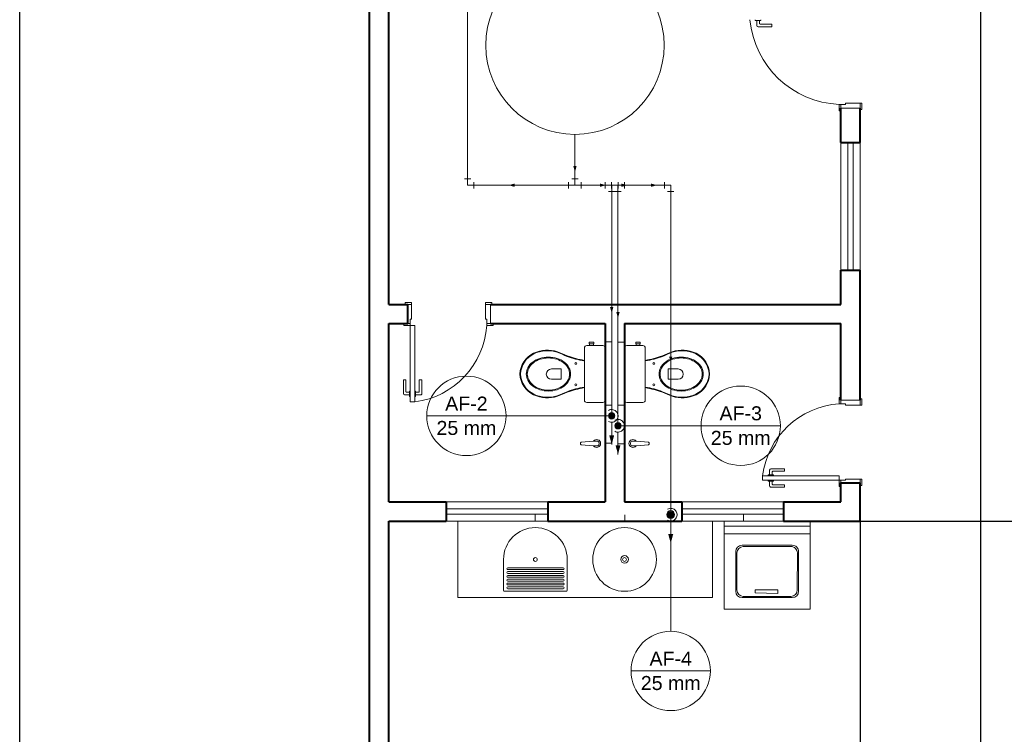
# Model space of a CAD drawing. Header units: millimetres. Extents: x 26 to 1362, y 24 to 358.
# Tile 121 of 256: x 687.2 to 694.93, y 182.83 to 188.44. Entities that reach past the tile are written whole.
import ezdxf

# ---------------------------------------------------------------- set-up
doc = ezdxf.new("R2010")
doc.units = ezdxf.units.MM
doc.linetypes.add('HIDDEN2', pattern=[4.7625, 3.175, -1.5875])
for name, color, linetype, lineweight in [('AF-Colunas', 4, 'Continuous', 5), ('AF-Condutos', 4, 'Continuous', 5), ('AF-Conexões', 9, 'Continuous', 5), ('AF-Indicação coluna', 5, 'Continuous', 5), ('AF-Sentido conduto', 9, 'Continuous', 5), ('DI-Detalhes', 1, 'Continuous', 30), ('MB_ALVENARIA', 7, 'Continuous', 40), ('MB_ESQUADRIA', 7, 'Continuous', 5), ('MB_MOBILIÁRIO', 8, 'Continuous', 13), ('Nível 1', 7, 'Continuous', 5)]:
    doc.layers.add(name, color=color, linetype=linetype, lineweight=lineweight)
doc.layers.add('ARQ-PISO', color=8, linetype='Continuous')
doc.styles.add('arial', font='arial.ttf')

msp = doc.modelspace()

# ---------------------------------------------------------------- hatches: boundary and pattern name
at = {"layer": 'AF-Condutos', "linetype": 'Continuous'}
for points in [[(691.8438, 185.1048), (691.8632, 185.1772), (691.8244, 185.1772)], [(691.8931, 185.027), (691.9125, 185.0994), (691.8737, 185.0994)], [(692.3071, 184.3293), (692.3265, 184.4018), (692.2877, 184.4018)]]:
    msp.add_hatch(color=256, dxfattribs=at).paths.add_polyline_path(points)
at = {"layer": 'AF-Sentido conduto', "linetype": 'Continuous'}
for points in [[(691.5554, 187.2424), (691.5684, 187.2907), (691.5425, 187.2907)], [(691.0341, 187.1401), (691.0824, 187.1272), (691.0824, 187.1531)], [(691.7996, 187.1401), (691.7513, 187.1531), (691.7513, 187.1272)], [(691.9684, 187.1401), (691.9201, 187.1531), (691.9201, 187.1272)], [(692.2001, 187.1401), (692.1518, 187.1531), (692.1518, 187.1272)], [(691.8438, 186.135), (691.8568, 186.1833), (691.8309, 186.1833)], [(691.8931, 186.0961), (691.906, 186.1444), (691.8801, 186.1444)], [(692.3071, 185.7472), (692.3201, 185.7955), (692.2942, 185.7955)]]:
    msp.add_hatch(color=256, dxfattribs=at).paths.add_polyline_path(points)

# ---------------------------------------------------------------- linework, layer by layer
at = {"layer": 'AF-Colunas', "const_width": 0.025}
for points in [[(691.8563, 185.3298, 1), (691.8313, 185.3298, 1)], [(691.9056, 185.252, 1), (691.8806, 185.252, 1)], [(692.3196, 184.5543, 1), (692.2946, 184.5543, 1)]]:
    msp.add_lwpolyline(points, format="xyb", close=True, dxfattribs=at)
at = {"layer": 'AF-Colunas'}
for centre in [(691.8438, 185.3298), (691.8931, 185.252), (692.3071, 184.5543)]:
    msp.add_circle(centre, 0.025, dxfattribs=at)
at = {"layer": 'AF-Condutos'}
for p, q in [((690.7128, 187.1901), (690.7128, 190.9293)), ((691.5554, 187.5388), (691.5554, 187.1901)), ((691.5054, 187.1401), (690.7628, 187.1401)), ((691.6054, 187.1401), (691.7938, 187.1401)), ((691.8938, 187.1401), (691.8431, 187.1401)), ((691.9431, 187.1401), (692.2571, 187.1401)), ((691.8438, 187.0901), (691.8438, 185.3548)), ((691.8931, 187.0901), (691.8931, 185.277)), ((692.3071, 187.0901), (692.3071, 184.5793))]:
    msp.add_line(p, q, dxfattribs=at)
for points in [[(691.8188, 185.2865), (691.8258, 185.2832), (691.8332, 185.2809), (691.8409, 185.2799), (691.8487, 185.28), (691.8563, 185.2814), (691.8636, 185.2839), (691.8705, 185.2875), (691.8767, 185.2921), (691.8821, 185.2977), (691.8866, 185.304), (691.8901, 185.3109), (691.8925, 185.3183), (691.8937, 185.3259), (691.8937, 185.3337), (691.8925, 185.3413), (691.8901, 185.3487), (691.8866, 185.3556), (691.8821, 185.3619), (691.8767, 185.3675), (691.8705, 185.3721), (691.8636, 185.3757), (691.8563, 185.3782), (691.8487, 185.3796), (691.8409, 185.3797), (691.8332, 185.3787), (691.8258, 185.3764), (691.8188, 185.3731)], [(691.8438, 185.2798), (691.8438, 185.1048)], [(691.8681, 185.2087), (691.8751, 185.2054), (691.8825, 185.2031), (691.8902, 185.2021), (691.8979, 185.2022), (691.9055, 185.2036), (691.9129, 185.2061), (691.9197, 185.2097), (691.9259, 185.2143), (691.9314, 185.2199), (691.9359, 185.2262), (691.9393, 185.2331), (691.9417, 185.2405), (691.9429, 185.2481), (691.9429, 185.2559), (691.9417, 185.2635), (691.9393, 185.2709), (691.9359, 185.2778), (691.9314, 185.2841), (691.9259, 185.2897), (691.9197, 185.2943), (691.9129, 185.2979), (691.9055, 185.3004), (691.8979, 185.3018), (691.8902, 185.3019), (691.8825, 185.3009), (691.8751, 185.2986), (691.8681, 185.2953)], [(691.8931, 185.202), (691.8931, 185.027)], [(692.2821, 184.511), (692.2891, 184.5077), (692.2965, 184.5054), (692.3042, 184.5044), (692.312, 184.5045), (692.3196, 184.5059), (692.3269, 184.5084), (692.3338, 184.512), (692.34, 184.5166), (692.3454, 184.5222), (692.3499, 184.5285), (692.3534, 184.5354), (692.3558, 184.5428), (692.357, 184.5504), (692.357, 184.5582), (692.3558, 184.5658), (692.3534, 184.5732), (692.3499, 184.5801), (692.3454, 184.5864), (692.34, 184.592), (692.3338, 184.5966), (692.3269, 184.6002), (692.3196, 184.6027), (692.312, 184.6041), (692.3042, 184.6042), (692.2965, 184.6032), (692.2891, 184.601), (692.2821, 184.5976)], [(692.3071, 184.5043), (692.3071, 184.3293)]]:
    msp.add_lwpolyline(points, dxfattribs=at)
at = {"layer": 'AF-Conexões'}
for p, q in [((690.6878, 187.1901), (690.7378, 187.1901)), ((690.7128, 187.1401), (690.7128, 187.1901)), ((690.7128, 187.1401), (690.7628, 187.1401)), ((690.7628, 187.1651), (690.7628, 187.1151)), ((691.5054, 187.1151), (691.5054, 187.1651)), ((691.5554, 187.1401), (691.5054, 187.1401)), ((691.5304, 187.1901), (691.5804, 187.1901)), ((691.5554, 187.1401), (691.5554, 187.1901)), ((691.5554, 187.1401), (691.6054, 187.1401)), ((691.6054, 187.1651), (691.6054, 187.1151)), ((691.7938, 187.1151), (691.7938, 187.1651)), ((691.8438, 187.1401), (691.7938, 187.1401)), ((691.8431, 187.1151), (691.8431, 187.1651)), ((691.8931, 187.1401), (691.8431, 187.1401)), ((691.8438, 187.1401), (691.8938, 187.1401)), ((691.8438, 187.1401), (691.8438, 187.0901)), ((691.8931, 187.1401), (691.9431, 187.1401)), ((691.8931, 187.1401), (691.8931, 187.0901)), ((691.8938, 187.1651), (691.8938, 187.1151)), ((691.9431, 187.1651), (691.9431, 187.1151)), ((692.2571, 187.1151), (692.2571, 187.1651)), ((692.3071, 187.1401), (692.2571, 187.1401)), ((692.3071, 187.1401), (692.3071, 187.0901)), ((691.8688, 187.0901), (691.8188, 187.0901)), ((691.9181, 187.0901), (691.8681, 187.0901)), ((692.3321, 187.0901), (692.2821, 187.0901))]:
    msp.add_line(p, q, dxfattribs=at)
msp.add_circle((691.5554, 188.2388), 0.7, dxfattribs=at)
at = {"layer": 'AF-Indicação coluna'}
for p, q in [((690.3917, 185.3298), (691.0147, 185.3298)), ((691.0147, 185.3298), (691.8188, 185.3298)), ((692.545, 185.252), (691.9181, 185.252)), ((692.545, 185.252), (693.168, 185.252)), ((692.3071, 183.6394), (692.3071, 184.5293)), ((691.9956, 183.3279), (692.6186, 183.3279))]:
    msp.add_line(p, q, dxfattribs=at)
for centre in [(690.7032, 185.3298), (692.8565, 185.252), (692.3071, 183.3279)]:
    msp.add_circle(centre, 0.3115, dxfattribs=at)
at = {"layer": 'AF-Sentido conduto'}
for points in [[(691.5554, 187.4364), (691.5554, 187.2424)], [(691.2341, 187.1401), (691.0341, 187.1401)], [(691.5996, 187.1401), (691.7996, 187.1401)], [(691.7684, 187.1401), (691.9684, 187.1401)], [(692.0001, 187.1401), (692.2001, 187.1401)], [(691.8438, 186.335), (691.8438, 186.135)], [(691.8931, 186.2961), (691.8931, 186.0961)], [(692.3071, 185.9472), (692.3071, 185.7472)]]:
    msp.add_lwpolyline(points, dxfattribs=at)
at = {"layer": 'ARQ-PISO'}
for q in [(701.9231, 184.5051), (693.7931, 175.3543)]:
    msp.add_line((693.7931, 184.5043), q, dxfattribs=at)
at = {"layer": 'DI-Detalhes'}
msp.add_lwpolyline([(687.1967, 194.074), (694.7394, 194.074), (694.7394, 177.0683), (687.1967, 177.0683), (687.1967, 194.074)], dxfattribs=at)
at = {"layer": 'MB_ALVENARIA'}
msp.add_line((689.9431, 147.4443), (689.9431, 192.3643), dxfattribs=at)
for points in [[(690.0931, 186.2043), (690.0931, 188.6443)], [(693.6431, 187.4743), (693.6431, 187.7443)], [(693.7931, 187.4743), (693.7931, 187.7443)], [(693.6431, 187.4743), (693.7931, 187.4743)], [(693.6431, 186.2043), (693.6431, 186.4743)], [(693.6431, 186.4743), (693.7931, 186.4743)], [(693.7931, 185.4543), (693.7931, 186.4743)], [(690.0931, 186.2043), (690.2431, 186.2043)], [(690.0931, 186.0543), (690.2431, 186.0543), (690.2431, 186.2043)], [(690.8931, 186.2043), (693.6431, 186.2043)], [(690.0931, 186.0543), (690.2431, 186.0543)], [(690.0931, 184.6543), (690.0931, 186.0543)], [(690.8931, 186.0543), (691.7931, 186.0543)], [(691.7931, 186.0543), (691.7931, 184.6543)], [(691.9431, 186.0543), (693.6431, 186.0543)], [(691.9431, 186.0543), (691.9431, 184.6543)], [(693.6431, 185.4543), (693.6431, 186.0543)], [(693.6431, 184.6543), (693.6431, 184.8043)], [(693.6431, 184.6543), (693.6431, 184.8043), (693.7931, 184.8043)], [(693.7931, 184.5043), (693.7931, 184.8043)], [(690.0931, 184.6543), (690.5431, 184.6543)], [(690.5431, 184.6543), (690.5431, 184.5043)], [(691.3431, 184.6543), (691.7931, 184.6543)], [(691.3431, 184.6543), (691.3431, 184.5043)], [(691.9431, 184.6543), (692.3931, 184.6543)], [(692.3931, 184.6543), (692.3931, 184.5043)], [(693.1931, 184.6543), (693.6431, 184.6543)], [(693.1931, 184.6543), (693.1931, 184.5043)], [(690.0931, 184.5043), (690.5431, 184.5043)], [(690.0931, 175.3543), (690.0931, 184.5043)], [(691.3431, 184.5043), (692.3931, 184.5043)], [(693.1931, 184.5043), (693.7931, 184.5043)]]:
    msp.add_lwpolyline(points, dxfattribs=at)
at = {"layer": 'MB_ESQUADRIA'}
for p, q in [((692.971, 188.4389), (692.971, 188.4325)), ((692.971, 188.4389), (692.971, 188.4325)), ((692.971, 188.4325), (693.0136, 188.4326)), ((692.971, 188.4325), (693.0136, 188.4326)), ((692.9835, 188.4326), (692.9835, 188.3939)), ((692.9835, 188.4326), (692.9835, 188.3939)), ((693.0035, 188.4089), (693.0035, 188.4326)), ((693.0035, 188.4089), (693.0035, 188.4326)), ((693.0136, 188.4326), (693.0136, 188.4389)), ((693.0136, 188.4326), (693.0136, 188.4389)), ((692.9936, 188.3839), (693.1006, 188.384)), ((692.9936, 188.3839), (693.1006, 188.384)), ((693.1005, 188.404), (693.0085, 188.4039)), ((693.1005, 188.404), (693.0085, 188.4039)), ((693.1006, 188.384), (693.1005, 188.404)), ((693.1006, 188.384), (693.1005, 188.404)), ((693.6781, 187.7743), (693.6431, 187.7743)), ((693.6431, 187.7743), (693.6431, 187.7493)), ((693.6781, 187.7743), (693.6431, 187.7743)), ((693.6431, 187.7743), (693.6431, 187.7493)), ((693.6781, 187.7843), (693.7931, 187.7842)), ((693.6781, 187.7743), (693.6781, 187.7843)), ((693.6781, 187.7843), (693.7931, 187.7842)), ((693.6781, 187.7743), (693.6781, 187.7843)), ((693.7931, 187.7842), (693.7931, 187.7492)), ((693.7931, 187.7842), (693.7931, 187.7492)), ((690.273, 186.2043), (690.238, 186.2043)), ((690.273, 186.2043), (690.238, 186.2043)), ((690.273, 186.2043), (690.238, 186.2043)), ((690.273, 186.2043), (690.238, 186.2043)), ((690.2731, 186.0893), (690.273, 186.2043)), ((690.2731, 186.0893), (690.273, 186.2043)), ((690.2731, 186.0893), (690.273, 186.2043)), ((690.2731, 186.0893), (690.273, 186.2043)), ((690.8531, 186.0894), (690.8531, 186.2043)), ((690.8531, 186.2043), (690.8881, 186.2043)), ((690.8531, 186.0894), (690.8531, 186.2043)), ((690.8531, 186.2043), (690.8881, 186.2043)), ((690.2631, 186.0543), (690.2381, 186.0543)), ((690.2631, 186.0543), (690.2381, 186.0543)), ((690.2631, 186.0543), (690.2381, 186.0543)), ((690.2631, 186.0543), (690.2381, 186.0543)), ((690.2631, 186.0893), (690.2631, 186.0543)), ((690.2631, 186.0893), (690.2731, 186.0893)), ((690.2631, 186.0893), (690.2631, 186.0543)), ((690.2631, 186.0893), (690.2731, 186.0893)), ((690.2631, 186.0893), (690.2631, 186.0543)), ((690.2631, 186.0893), (690.2731, 186.0893)), ((690.2631, 186.0893), (690.2631, 186.0543)), ((690.2631, 186.0893), (690.2731, 186.0893)), ((690.8631, 186.0893), (690.8531, 186.0894)), ((690.8631, 186.0893), (690.8531, 186.0894)), ((690.8631, 186.0893), (690.8631, 186.0543)), ((690.8631, 186.0893), (690.8631, 186.0543)), ((690.8631, 186.0543), (690.8881, 186.0543)), ((690.8631, 186.0543), (690.8881, 186.0543)), ((690.2085, 185.6117), (690.2285, 185.6117)), ((690.2085, 185.5047), (690.2085, 185.6117)), ((690.2085, 185.6117), (690.2285, 185.6117)), ((690.2085, 185.5047), (690.2085, 185.6117)), ((690.2285, 185.6117), (690.2285, 185.5197)), ((690.2285, 185.6117), (690.2285, 185.5197)), ((690.3534, 185.6118), (690.3334, 185.6118)), ((690.3334, 185.6118), (690.3335, 185.5198)), ((690.3534, 185.6118), (690.3334, 185.6118)), ((690.3334, 185.6118), (690.3335, 185.5198)), ((690.3535, 185.5048), (690.3534, 185.6118)), ((690.3535, 185.5048), (690.3534, 185.6118)), ((690.2572, 185.4948), (690.2185, 185.4947)), ((690.2572, 185.4948), (690.2185, 185.4947)), ((690.2335, 185.5148), (690.2571, 185.5148)), ((690.2335, 185.5148), (690.2571, 185.5148)), ((690.2571, 185.5248), (690.2635, 185.5248)), ((690.2572, 185.4822), (690.2571, 185.5248)), ((690.2571, 185.5248), (690.2635, 185.5248)), ((690.2572, 185.4822), (690.2571, 185.5248)), ((690.3048, 185.5249), (690.2985, 185.5249)), ((690.3048, 185.5249), (690.2985, 185.5249)), ((690.3049, 185.4822), (690.3048, 185.5249)), ((690.3049, 185.4822), (690.3048, 185.5249)), ((690.3285, 185.5148), (690.3048, 185.5148)), ((690.3285, 185.5148), (690.3048, 185.5148)), ((690.3049, 185.4948), (690.3435, 185.4948)), ((690.3049, 185.4948), (690.3435, 185.4948)), ((690.2635, 185.4822), (690.2572, 185.4822)), ((690.2635, 185.4822), (690.2572, 185.4822)), ((690.2985, 185.4822), (690.3049, 185.4822)), ((690.2985, 185.4822), (690.3049, 185.4822)), ((693.6431, 185.4243), (693.6431, 185.4493)), ((693.6431, 185.4243), (693.6431, 185.4493)), ((693.6781, 185.4243), (693.6431, 185.4243)), ((693.6781, 185.4243), (693.6431, 185.4243)), ((693.6781, 185.4243), (693.6781, 185.4143)), ((693.6781, 185.4243), (693.6781, 185.4143)), ((693.7931, 185.4144), (693.7931, 185.4494)), ((693.7931, 185.4144), (693.7931, 185.4494)), ((693.6781, 185.4143), (693.7931, 185.4144)), ((693.6781, 185.4143), (693.7931, 185.4144)), ((693.0835, 184.8661), (693.0836, 184.9047)), ((693.0835, 184.8661), (693.0836, 184.9047)), ((693.0936, 184.9147), (693.2006, 184.9147)), ((693.0936, 184.9147), (693.2006, 184.9147)), ((693.1036, 184.8897), (693.1035, 184.8661)), ((693.1036, 184.8897), (693.1035, 184.8661)), ((693.2006, 184.8947), (693.1086, 184.8947)), ((693.2006, 184.8947), (693.1086, 184.8947)), ((693.2006, 184.9147), (693.2006, 184.8947)), ((693.2006, 184.9147), (693.2006, 184.8947)), ((693.071, 184.8598), (693.071, 184.8661)), ((693.071, 184.8661), (693.1136, 184.8661)), ((693.071, 184.8598), (693.071, 184.8661)), ((693.071, 184.8661), (693.1136, 184.8661)), ((693.071, 184.8248), (693.071, 184.8184)), ((693.071, 184.8248), (693.071, 184.8184)), ((693.071, 184.8184), (693.1136, 184.8184)), ((693.071, 184.8184), (693.1136, 184.8184)), ((693.0835, 184.8184), (693.0835, 184.7798)), ((693.0835, 184.8184), (693.0835, 184.7798)), ((693.1035, 184.7947), (693.1035, 184.8184)), ((693.1035, 184.7947), (693.1035, 184.8184)), ((693.1136, 184.8661), (693.1136, 184.8597)), ((693.1136, 184.8661), (693.1136, 184.8597)), ((693.1136, 184.8184), (693.1136, 184.8247)), ((693.1136, 184.8184), (693.1136, 184.8247)), ((693.6431, 184.8243), (693.6431, 184.7993)), ((693.6781, 184.8243), (693.6431, 184.8243)), ((693.6431, 184.8243), (693.6431, 184.7993)), ((693.6781, 184.8243), (693.6431, 184.8243)), ((693.6431, 184.8243), (693.6431, 184.7993)), ((693.6781, 184.8243), (693.6431, 184.8243)), ((693.6431, 184.8243), (693.6431, 184.7993)), ((693.6781, 184.8243), (693.6431, 184.8243)), ((693.6781, 184.8343), (693.7931, 184.8343)), ((693.6781, 184.8243), (693.6781, 184.8343)), ((693.6781, 184.8343), (693.7931, 184.8343)), ((693.6781, 184.8243), (693.6781, 184.8343)), ((693.6781, 184.8343), (693.7931, 184.8343)), ((693.6781, 184.8243), (693.6781, 184.8343)), ((693.6781, 184.8343), (693.7931, 184.8343)), ((693.6781, 184.8243), (693.6781, 184.8343)), ((693.7931, 184.8343), (693.7931, 184.7993)), ((693.7931, 184.8343), (693.7931, 184.7993)), ((693.7931, 184.8343), (693.7931, 184.7993)), ((693.7931, 184.8343), (693.7931, 184.7993)), ((693.0935, 184.7698), (693.2005, 184.7697)), ((693.0935, 184.7698), (693.2005, 184.7697)), ((693.2005, 184.7897), (693.1085, 184.7897)), ((693.2005, 184.7897), (693.1085, 184.7897)), ((693.2005, 184.7697), (693.2005, 184.7897)), ((693.2005, 184.7697), (693.2005, 184.7897))]:
    msp.add_line(p, q, dxfattribs=at)
for points in [[(693.6431, 187.7493), (693.6431, 187.7243), (693.6281, 187.7243), (693.6281, 187.7743), (693.6431, 187.7743), (693.6431, 187.7743)], [(693.6431, 187.7493), (693.6431, 187.7243), (693.6281, 187.7243), (693.6281, 187.7743), (693.6431, 187.7743), (693.6431, 187.7743)], [(693.7931, 187.7443), (693.6431, 187.7443)], [(693.7931, 187.7842), (693.8081, 187.7842), (693.8081, 187.7342), (693.7931, 187.7342), (693.7931, 187.7492)], [(693.7931, 187.7842), (693.8081, 187.7842), (693.8081, 187.7342), (693.7931, 187.7342), (693.7931, 187.7492)], [(690.273, 186.2043), (690.273, 186.2193), (690.223, 186.2193), (690.223, 186.2043), (690.238, 186.2043)], [(690.273, 186.2043), (690.273, 186.2193), (690.223, 186.2193), (690.223, 186.2043), (690.238, 186.2043)], [(690.273, 186.2043), (690.273, 186.2193), (690.223, 186.2193), (690.223, 186.2043), (690.238, 186.2043)], [(690.273, 186.2043), (690.273, 186.2193), (690.223, 186.2193), (690.223, 186.2043), (690.238, 186.2043)], [(690.8531, 186.2043), (690.8531, 186.2193), (690.9031, 186.2193), (690.9031, 186.2043), (690.8881, 186.2043)], [(690.8531, 186.2043), (690.8531, 186.2193), (690.9031, 186.2193), (690.9031, 186.2043), (690.8881, 186.2043)], [(690.8931, 186.2043), (690.8931, 186.0543)], [(690.2381, 186.0543), (690.2131, 186.0543), (690.2131, 186.0393), (690.2631, 186.0393), (690.2631, 186.0543), (690.2631, 186.0543)], [(690.2381, 186.0543), (690.2131, 186.0543), (690.2131, 186.0393), (690.2631, 186.0393), (690.2631, 186.0543), (690.2631, 186.0543)], [(690.2381, 186.0543), (690.2131, 186.0543), (690.2131, 186.0393), (690.2631, 186.0393), (690.2631, 186.0543), (690.2631, 186.0543)], [(690.2381, 186.0543), (690.2131, 186.0543), (690.2131, 186.0393), (690.2631, 186.0393), (690.2631, 186.0543), (690.2631, 186.0543)], [(690.2981, 185.4393), (690.2981, 186.0393), (690.2631, 186.0393), (690.2631, 185.4393), (690.2981, 185.4393)], [(690.8881, 186.0543), (690.9131, 186.0544), (690.9131, 186.0394), (690.8631, 186.0393), (690.8631, 186.0543), (690.8631, 186.0543)], [(690.8881, 186.0543), (690.9131, 186.0544), (690.9131, 186.0394), (690.8631, 186.0393), (690.8631, 186.0543), (690.8631, 186.0543)], [(693.6431, 185.4493), (693.6431, 185.4743), (693.6281, 185.4743), (693.6281, 185.4243), (693.6431, 185.4243), (693.6431, 185.4243)], [(693.6431, 185.4493), (693.6431, 185.4743), (693.6281, 185.4743), (693.6281, 185.4243), (693.6431, 185.4243), (693.6431, 185.4243)], [(693.7931, 185.4543), (693.6431, 185.4543)], [(693.7931, 185.4144), (693.8081, 185.4144), (693.8081, 185.4644), (693.7931, 185.4644), (693.7931, 185.4494)], [(693.7931, 185.4144), (693.8081, 185.4144), (693.8081, 185.4644), (693.7931, 185.4644), (693.7931, 185.4494)], [(693.0281, 184.8594), (693.6281, 184.8593), (693.6281, 184.8243), (693.0281, 184.8244), (693.0281, 184.8594)], [(693.6431, 184.7993), (693.6431, 184.7743), (693.6281, 184.7743), (693.6281, 184.8243), (693.6431, 184.8243), (693.6431, 184.8243)], [(693.6431, 184.7993), (693.6431, 184.7743), (693.6281, 184.7743), (693.6281, 184.8243), (693.6431, 184.8243), (693.6431, 184.8243)], [(693.6431, 184.7993), (693.6431, 184.7743), (693.6281, 184.7743), (693.6281, 184.8243), (693.6431, 184.8243), (693.6431, 184.8243)], [(693.6431, 184.7993), (693.6431, 184.7743), (693.6281, 184.7743), (693.6281, 184.8243), (693.6431, 184.8243), (693.6431, 184.8243)], [(693.7931, 184.8343), (693.8081, 184.8343), (693.8081, 184.7843), (693.7931, 184.7843), (693.7931, 184.7993)], [(693.7931, 184.8343), (693.8081, 184.8343), (693.8081, 184.7843), (693.7931, 184.7843), (693.7931, 184.7993)], [(693.7931, 184.8343), (693.8081, 184.8343), (693.8081, 184.7843), (693.7931, 184.7843), (693.7931, 184.7993)], [(693.7931, 184.8343), (693.8081, 184.8343), (693.8081, 184.7843), (693.7931, 184.7843), (693.7931, 184.7993)]]:
    msp.add_lwpolyline(points, dxfattribs=at)
at = {"layer": 'MB_ESQUADRIA', "linetype": 'HIDDEN2'}
for points in [[(693.6431, 186.4743), (693.6431, 187.4743)], [(693.6981, 187.4743), (693.6981, 186.4743)], [(693.7381, 187.4743), (693.7381, 186.4743)], [(693.7931, 186.4743), (693.7931, 187.4743)], [(690.5431, 184.6543), (691.3431, 184.6543)], [(692.3931, 184.6543), (693.1931, 184.6543)], [(690.5431, 184.5993), (691.3431, 184.5993)], [(692.3931, 184.5993), (693.1931, 184.5993)], [(690.5431, 184.5593), (691.3431, 184.5593)], [(690.5431, 184.5043), (691.3431, 184.5043)], [(692.3931, 184.5593), (693.1931, 184.5593)], [(692.3931, 184.5043), (693.1931, 184.5043)]]:
    msp.add_lwpolyline(points, dxfattribs=at)
for centre, radius, start, end in [((693.6595, 188.5084), 0.7347, 185.42622, 267.54913), ((693.6595, 188.5084), 0.7347, 185.42622, 267.54913), ((690.2158, 186.0828), 0.6487, 277.28835, 356.16281), ((690.2158, 186.0828), 0.6487, 277.28835, 356.16281), ((693.6715, 184.7771), 0.6487, 93.83719, 172.71165), ((693.6715, 184.7771), 0.6487, 93.83719, 172.71165)]:
    msp.add_arc(centre, radius, start, end, dxfattribs=at)
at = {"layer": 'MB_ESQUADRIA'}
for centre, radius, start, end in [((692.9935, 188.3939), 0.01, 180.02893, 270.02893), ((692.9935, 188.3939), 0.01, 180.02893, 270.02893), ((693.0085, 188.4089), 0.005, 180.02893, 270.02893), ((693.0085, 188.4089), 0.005, 180.02893, 270.02893), ((690.2185, 185.5047), 0.01, 180.03191, 270.03191), ((690.2185, 185.5047), 0.01, 180.03191, 270.03191), ((690.2335, 185.5198), 0.005, 180.03191, 270.03191), ((690.2335, 185.5198), 0.005, 180.03191, 270.03191), ((690.3285, 185.5198), 0.005, 270.03191, 0.03191), ((690.3285, 185.5198), 0.005, 270.03191, 0.03191), ((690.3435, 185.5048), 0.01, 270.03191, 0.03191), ((690.3435, 185.5048), 0.01, 270.03191, 0.03191), ((693.0936, 184.9047), 0.01, 89.96809, 179.96809), ((693.0936, 184.9047), 0.01, 89.96809, 179.96809), ((693.1086, 184.8897), 0.005, 89.96809, 179.96809), ((693.1086, 184.8897), 0.005, 89.96809, 179.96809), ((693.0935, 184.7798), 0.01, 179.96809, 269.96809), ((693.0935, 184.7798), 0.01, 179.96809, 269.96809), ((693.1085, 184.7947), 0.005, 179.96809, 269.96809), ((693.1085, 184.7947), 0.005, 179.96809, 269.96809)]:
    msp.add_arc(centre, radius, start, end, dxfattribs=at)
at = {"layer": 'MB_MOBILIÁRIO'}
for p, q in [((691.7931, 185.8615), (691.7931, 185.4541)), ((691.9431, 185.8615), (691.9431, 185.4541)), ((691.5989, 185.1183), (691.5989, 185.1078)), ((691.7011, 185.1317), (691.6035, 185.1233)), ((691.7227, 185.1325), (691.7014, 185.1309)), ((692.0134, 185.1325), (692.0347, 185.1309)), ((692.035, 185.1317), (692.1327, 185.1233)), ((692.1373, 185.1183), (692.1373, 185.1078)), ((691.7014, 185.0952), (691.6035, 185.1028)), ((691.7227, 185.0936), (691.7014, 185.0952)), ((692.0134, 185.0936), (692.0348, 185.0952)), ((692.0348, 185.0952), (692.1327, 185.1028)), ((690.6361, 183.9043), (690.6361, 184.5043)), ((692.6361, 183.9043), (692.6361, 184.5043)), ((692.727, 184.5043), (692.727, 183.8133)), ((693.4006, 183.8133), (693.4019, 184.5043)), ((693.4019, 184.4643), (692.727, 184.4643)), ((693.4019, 184.4043), (692.727, 184.4043)), ((692.817, 184.2643), (692.817, 183.9533)), ((693.2614, 184.3143), (692.867, 184.3143)), ((693.2514, 184.3043), (692.877, 184.3043)), ((693.3108, 183.9532), (693.3114, 184.2642)), ((690.9948, 184.2028), (690.9948, 183.9603)), ((691.4948, 183.9603), (691.4948, 184.2028)), ((692.827, 184.2543), (692.827, 183.9633)), ((693.3009, 183.9632), (693.3014, 184.2542)), ((691.4623, 184.1378), (691.0273, 184.1378)), ((691.0273, 184.1228), (691.4623, 184.1228)), ((691.4623, 184.1078), (691.0273, 184.1078)), ((691.0273, 184.0928), (691.4623, 184.0928)), ((691.4623, 184.0778), (691.0273, 184.0778)), ((691.0273, 184.0628), (691.4623, 184.0628)), ((691.4623, 184.0478), (691.0273, 184.0478)), ((691.0273, 184.0328), (691.4623, 184.0328)), ((691.0023, 183.9528), (691.4873, 183.9528)), ((691.4623, 184.0178), (691.0273, 184.0178)), ((691.0273, 184.0028), (691.4623, 184.0028)), ((691.4623, 183.9878), (691.0273, 183.9878)), ((691.0273, 183.9728), (691.4623, 183.9728)), ((693.1477, 183.9643), (692.9689, 183.9643)), ((692.9689, 183.9643), (692.9689, 183.9397)), ((693.1477, 183.9366), (693.1477, 183.9643)), ((690.6361, 183.9043), (692.6361, 183.9043)), ((692.867, 183.9033), (693.2608, 183.9033)), ((692.877, 183.9133), (693.2509, 183.9133)), ((692.9689, 183.9397), (693.1477, 183.9366)), ((692.727, 183.8133), (693.4006, 183.8133))]:
    msp.add_line(p, q, dxfattribs=at)
for points in [[(691.7931, 185.8615), (691.7931, 185.8615), (691.7916, 185.8693), (691.7873, 185.8758), (691.7809, 185.8801), (691.773, 185.8815), (691.6492, 185.8815), (691.6492, 185.8815), (691.6413, 185.8801), (691.6349, 185.8758), (691.6306, 185.8693), (691.6291, 185.8615), (691.6291, 185.6582)], [(691.6678, 185.8944), (691.6678, 185.9094), (691.6857, 185.9094), (691.7036, 185.9094), (691.7036, 185.8944), (691.7007, 185.8944), (691.7007, 185.8815)], [(691.6678, 185.8944), (691.6707, 185.8944)], [(691.7007, 185.8944), (691.6707, 185.8944)], [(691.6707, 185.8944), (691.6707, 185.8815)], [(691.9431, 185.8615), (691.9431, 185.8615), (691.9445, 185.8693), (691.9488, 185.8758), (691.9552, 185.8801), (691.9631, 185.8815), (692.0869, 185.8815), (692.0869, 185.8815), (692.0948, 185.8801), (692.1013, 185.8758), (692.1056, 185.8693), (692.107, 185.8615), (692.107, 185.6582)], [(692.0683, 185.8944), (692.0683, 185.9094), (692.0504, 185.9094), (692.0325, 185.9094), (692.0325, 185.8944), (692.0354, 185.8944), (692.0354, 185.8815)], [(692.0354, 185.8944), (692.0655, 185.8944)], [(692.0655, 185.8944), (692.0655, 185.8815)], [(692.0683, 185.8944), (692.0655, 185.8944)], [(691.6284, 185.7605), (691.6284, 185.7605), (691.6291, 185.7603)], [(692.1077, 185.7605), (692.1077, 185.7605), (692.107, 185.7603)], [(691.3707, 185.6982), (691.448, 185.6982), (691.448, 185.6574)], [(691.3707, 185.6174), (691.448, 185.6174), (691.448, 185.6582)], [(691.7931, 185.4541), (691.7931, 185.4541), (691.7916, 185.4463), (691.7873, 185.4405), (691.7809, 185.4363), (691.773, 185.4348), (691.6492, 185.4348), (691.6492, 185.4348), (691.6413, 185.4363), (691.6349, 185.4405), (691.6306, 185.4463), (691.6291, 185.4541), (691.6291, 185.6582)], [(691.9431, 185.4541), (691.9431, 185.4541), (691.9445, 185.4463), (691.9488, 185.4405), (691.9552, 185.4363), (691.9631, 185.4348), (692.0869, 185.4348), (692.0869, 185.4348), (692.0948, 185.4363), (692.1013, 185.4405), (692.1056, 185.4463), (692.107, 185.4541), (692.107, 185.6582)], [(692.3654, 185.6982), (692.2881, 185.6982), (692.2881, 185.6574)], [(692.3654, 185.6174), (692.2881, 185.6174), (692.2881, 185.6582)], [(691.6284, 185.5558), (691.6284, 185.5558), (691.6291, 185.556)], [(692.1077, 185.5558), (692.1077, 185.5558), (692.107, 185.556)]]:
    msp.add_lwpolyline(points, dxfattribs=at)
for points in [[(691.521, 185.6582, 0.124451), (691.5086, 185.7073), (691.5086, 185.7073, 0.105729), (691.4701, 185.7525), (691.4701, 185.7525, 0.086876), (691.4156, 185.7809), (691.4156, 185.7809, 0.077041), (691.3471, 185.7915), (691.3471, 185.7915, 0.077041), (691.2786, 185.7809), (691.2786, 185.7809, 0.086876), (691.2241, 185.7525), (691.2241, 185.7525, 0.105729), (691.1856, 185.7073), (691.1856, 185.7073, 0.124451), (691.1732, 185.6582), (691.1732, 185.6582, 0.124451), (691.1856, 185.609), (691.1856, 185.609, 0.105729), (691.2241, 185.5638), (691.2241, 185.5638, 0.086876), (691.2786, 185.5354), (691.2786, 185.5354, 0.077041), (691.3471, 185.5248), (691.3471, 185.5248, 0.077041), (691.4156, 185.5354), (691.4156, 185.5354, 0.086876), (691.4701, 185.5638), (691.4701, 185.5638, 0.105729), (691.5086, 185.609), (691.5086, 185.609, 0.124451), (691.521, 185.6582), (691.521, 185.6582)], [(691.5129, 185.6582, 0.124451), (691.5013, 185.7041), (691.5013, 185.7041, 0.105729), (691.4648, 185.7469), (691.4648, 185.7469, 0.086876), (691.4128, 185.7741), (691.4128, 185.7741, 0.077041), (691.3471, 185.7842), (691.3471, 185.7842, 0.077041), (691.2814, 185.7741), (691.2814, 185.7741, 0.086876), (691.2294, 185.7469), (691.2294, 185.7469, 0.105729), (691.1929, 185.7041), (691.1929, 185.7041, 0.124451), (691.1813, 185.6582), (691.1813, 185.6582, 0.124451), (691.1929, 185.6122), (691.1929, 185.6122, 0.105729), (691.2294, 185.5694), (691.2294, 185.5694, 0.086876), (691.2814, 185.5423), (691.2814, 185.5423, 0.077041), (691.3471, 185.5321), (691.3471, 185.5321, 0.077041), (691.4128, 185.5423), (691.4128, 185.5423, 0.086876), (691.4648, 185.5694), (691.4648, 185.5694, 0.105729), (691.5013, 185.6122), (691.5013, 185.6122, 0.124451), (691.5129, 185.6582), (691.5129, 185.6582)], [(692.2151, 185.6582, -0.124451), (692.2275, 185.7073), (692.2275, 185.7073, -0.105729), (692.266, 185.7525), (692.266, 185.7525, -0.086876), (692.3206, 185.7809), (692.3206, 185.7809, -0.077041), (692.389, 185.7915), (692.389, 185.7915, -0.077041), (692.4575, 185.7809), (692.4575, 185.7809, -0.086876), (692.512, 185.7525), (692.512, 185.7525, -0.105729), (692.5506, 185.7073), (692.5506, 185.7073, -0.124451), (692.563, 185.6582), (692.563, 185.6582, -0.124451), (692.5506, 185.609), (692.5506, 185.609, -0.105729), (692.512, 185.5638), (692.512, 185.5638, -0.086876), (692.4575, 185.5354), (692.4575, 185.5354, -0.077041), (692.389, 185.5248), (692.389, 185.5248, -0.077041), (692.3206, 185.5354), (692.3206, 185.5354, -0.086876), (692.266, 185.5638), (692.266, 185.5638, -0.105729), (692.2275, 185.609), (692.2275, 185.609, -0.124451), (692.2151, 185.6582), (692.2151, 185.6582)], [(692.2232, 185.6582, -0.124451), (692.2348, 185.7041), (692.2348, 185.7041, -0.105729), (692.2713, 185.7469), (692.2713, 185.7469, -0.086876), (692.3234, 185.7741), (692.3234, 185.7741, -0.077041), (692.389, 185.7842), (692.389, 185.7842, -0.077041), (692.4547, 185.7741), (692.4547, 185.7741, -0.086876), (692.5067, 185.7469), (692.5067, 185.7469, -0.105729), (692.5432, 185.7041), (692.5432, 185.7041, -0.124451), (692.5548, 185.6582), (692.5548, 185.6582, -0.124451), (692.5432, 185.6122), (692.5432, 185.6122, -0.105729), (692.5067, 185.5694), (692.5067, 185.5694, -0.086876), (692.4547, 185.5423), (692.4547, 185.5423, -0.077041), (692.389, 185.5321), (692.389, 185.5321, -0.077041), (692.3234, 185.5423), (692.3234, 185.5423, -0.086876), (692.2713, 185.5694), (692.2713, 185.5694, -0.105729), (692.2348, 185.6122), (692.2348, 185.6122, -0.124451), (692.2232, 185.6582), (692.2232, 185.6582)]]:
    msp.add_lwpolyline(points, format="xyb", dxfattribs=at)
for centre, radius in [((691.5622, 185.7419), 0.00752), ((692.1739, 185.7419), 0.00752), ((691.5622, 185.5737), 0.00752), ((692.1739, 185.5737), 0.00752), ((691.9448, 184.2028), 0.25), ((691.2448, 184.2028), 0.015), ((691.9448, 184.2028), 0.03), ((691.9448, 184.2028), 0.015)]:
    msp.add_circle(centre, radius, dxfattribs=at)
for centre, radius, start, end in [((691.3129, 185.6499), 0.1898, 115.76246, 177.20811), ((691.3129, 185.6499), 0.1851, 115.76246, 177.20811), ((691.3399, 185.5907), 0.2549, 72.09039, 115.44583), ((691.3397, 185.5944), 0.2467, 71.86702, 115.76246), ((701.9329, 211.0327), 27.3099, 247.35144, 247.52574), ((702.5317, 212.4708), 28.863, 247.3538, 247.51832), ((681.2044, 212.4708), 28.863, 292.48168, 292.6462), ((681.8032, 211.0327), 27.3099, 292.47426, 292.64856), ((692.3962, 185.5907), 0.2549, 64.55417, 107.90961), ((692.3964, 185.5944), 0.2467, 64.23754, 108.13298), ((692.4232, 185.6499), 0.1851, 2.79189, 64.23754), ((692.4232, 185.6499), 0.1898, 2.79189, 64.23754), ((691.7595, 186.5166), 0.7673, 249.69088, 260.16298), ((691.7595, 186.5166), 0.7626, 249.69088, 260.16298), ((691.9766, 186.5166), 0.7626, 279.83702, 290.30912), ((691.9766, 186.5166), 0.7673, 279.83702, 290.30912), ((691.3129, 185.6665), 0.1898, 182.79189, 244.23754), ((691.3129, 185.6665), 0.1851, 182.79189, 244.23754), ((691.3707, 185.6578), 0.0404, 90, 270), ((692.3654, 185.6578), 0.0404, 270, 90), ((692.4232, 185.6665), 0.1851, 295.76246, 357.20811), ((692.4232, 185.6665), 0.1898, 295.76246, 357.20811), ((691.3399, 185.7257), 0.2549, 244.55417, 287.90961), ((691.3397, 185.7219), 0.2467, 244.23754, 288.13298), ((701.9329, 160.2836), 27.3099, 112.47426, 112.64856), ((702.5317, 158.8455), 28.863, 112.48168, 112.6462), ((691.7595, 184.7998), 0.7673, 99.83702, 110.30912), ((691.7595, 184.7998), 0.7626, 99.83702, 110.30912), ((691.9766, 184.7998), 0.7626, 69.69088, 80.16298), ((691.9766, 184.7998), 0.7673, 69.69088, 80.16298), ((681.2044, 158.8455), 28.863, 67.3538, 67.51832), ((681.8032, 160.2836), 27.3099, 67.35144, 67.52574), ((692.3962, 185.7257), 0.2549, 252.09039, 295.44583), ((692.3964, 185.7219), 0.2467, 251.86702, 295.76246), ((691.6039, 185.1183), 0.005, 94.44626, 180), ((691.6039, 185.1078), 0.005, 180, 265.55374), ((691.7258, 185.1131), 0.0309, 217.13786, 142.86214), ((691.7258, 185.113), 0.0197, 261.10748, 98.89252), ((692.0104, 185.1131), 0.0309, 37.13786, 322.86214), ((692.0104, 185.113), 0.0197, 81.10748, 278.89252), ((692.1323, 185.1183), 0.005, 0, 85.55374), ((692.1323, 185.1078), 0.005, 274.44626, 0), ((691.2448, 184.2028), 0.25, 0, 180), ((692.867, 184.2643), 0.05, 90, 180), ((692.877, 184.2543), 0.05, 90, 180), ((693.2514, 184.2543), 0.05, 359.89041, 90), ((693.2614, 184.2643), 0.05, 359.89041, 90), ((691.0273, 184.1303), 0.0075, 90, 180), ((691.0273, 184.1303), 0.0075, 180, 270), ((691.0273, 184.1003), 0.0075, 90, 180), ((691.4623, 184.1303), 0.0075, 360, 90), ((691.4623, 184.1303), 0.0075, 270, 360), ((691.4623, 184.1003), 0.0075, 0, 90), ((691.0273, 184.1003), 0.0075, 180, 270), ((691.0273, 184.0703), 0.0075, 90, 180), ((691.0273, 184.0703), 0.0075, 180, 270), ((691.0273, 184.0403), 0.0075, 90, 180), ((691.0273, 184.0403), 0.0075, 180, 270), ((691.4623, 184.1003), 0.0075, 270, 360), ((691.4623, 184.0703), 0.0075, 0, 90), ((691.4623, 184.0703), 0.0075, 270, 360), ((691.4623, 184.0403), 0.0075, 0, 90), ((691.4623, 184.0403), 0.0075, 270, 360), ((691.0023, 183.9603), 0.0075, 180, 270), ((691.0273, 184.0103), 0.0075, 90, 180), ((691.0273, 184.0103), 0.0075, 180, 270), ((691.0273, 183.9803), 0.0075, 90, 180), ((691.0273, 183.9803), 0.0075, 180, 270), ((691.4623, 184.0103), 0.0075, 0, 90), ((691.4623, 184.0103), 0.0075, 270, 360), ((691.4623, 183.9803), 0.0075, 0, 90), ((691.4623, 183.9803), 0.0075, 270, 0), ((691.4873, 183.9603), 0.0075, 270, 0), ((692.867, 183.9533), 0.05, 180, 270), ((692.877, 183.9633), 0.05, 180, 270), ((693.2509, 183.9633), 0.05, 270, 359.89041), ((693.2608, 183.9533), 0.05, 270, 359.89041)]:
    msp.add_arc(centre, radius, start, end, dxfattribs=at)
at = {"layer": 'Nível 1'}
for p, q in [((691.7931, 185.9097), (691.8431, 185.9097)), ((691.9431, 185.9091), (691.8931, 185.9091)), ((691.7931, 185.4142), (691.8431, 185.4142)), ((691.9431, 185.4137), (691.8931, 185.4137)), ((691.7938, 185.3298), (691.8438, 185.3298)), ((691.9431, 185.252), (691.8931, 185.252)), ((691.7931, 185.1148), (691.8431, 185.1148)), ((691.9431, 185.1092), (691.8931, 185.1092)), ((691.2442, 184.5043), (691.2442, 184.5543)), ((691.946, 184.5043), (691.946, 184.5543)), ((692.3071, 184.5043), (692.3071, 184.5543)), ((692.8796, 184.5043), (692.8796, 184.5543))]:
    msp.add_line(p, q, dxfattribs=at)
for centre, radius in [((691.8438, 185.3298), 0.023), ((691.8944, 185.252), 0.0232), ((692.3071, 184.5555), 0.0306)]:
    msp.add_circle(centre, radius, dxfattribs=at)

# ---------------------------------------------------------------- texts
at = {"layer": 'AF-Indicação coluna', "char_height": 0.11, "attachment_point": 8, "line_spacing_factor": 0.6, "style": 'arial'}
for s, insert, width in [('AF-2', (690.7032, 185.3711), 0.650098), ('AF-3', (692.8565, 185.2933), 0.650098), ('25 mm', (690.7032, 185.1785), 0.916846), ('25 mm', (692.8565, 185.1007), 0.916846), ('AF-4', (692.3071, 183.3692), 0.650098), ('25 mm', (692.3071, 183.1766), 0.916846)]:
    msp.add_mtext(s, dxfattribs=dict(at, insert=insert, width=width))

doc.saveas('drawing.dxf')
